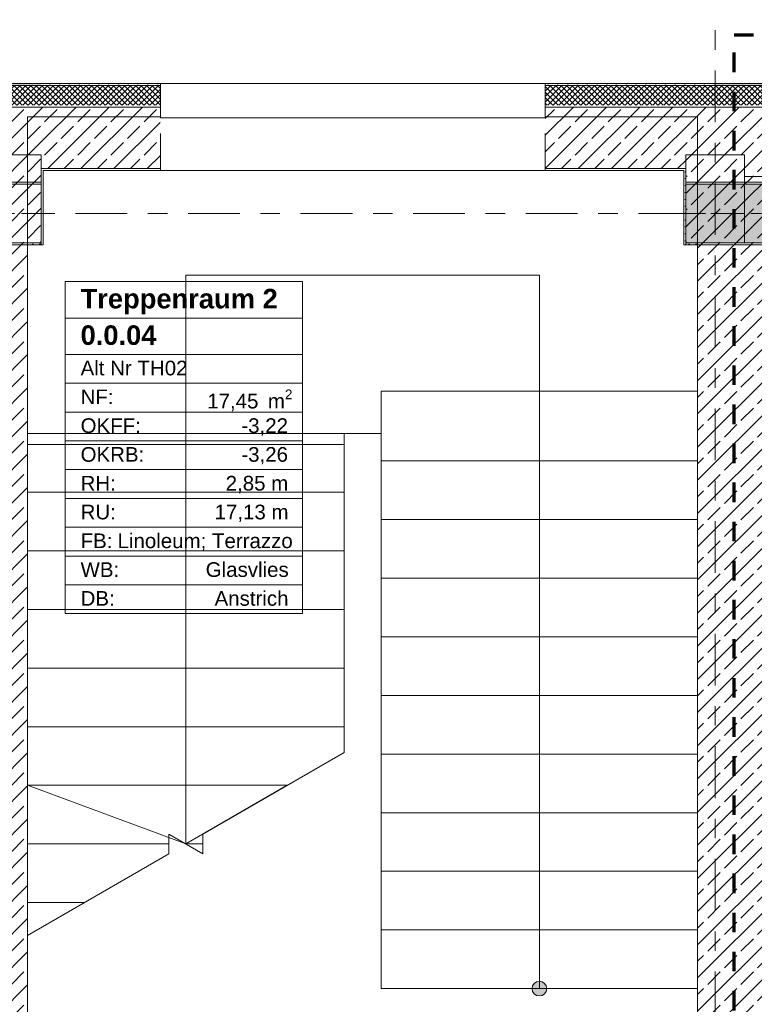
# Model space of a CAD drawing. Header units: metres. Extents: x -3.6 to 84.5, y -11 to 16.8.
# Tile 17 of 76: x 11.4 to 15.1, y 9.1 to 14.1. Entities that reach past the tile are written whole.
import ezdxf

# ---------------------------------------------------------------- set-up
doc = ezdxf.new("R2010")
doc.units = ezdxf.units.M
doc.header["$MEASUREMENT"] = 0
for name, pattern in [('Achse', [0.2, 0.1, -0.05, 0, -0.05]), ('Punktlinie eng', [0.0375, 0.0125, -0.025]), ('Strichlinie doppelt', [0.546806, 0.264583, -0.105833, 0.070556, -0.105833]), ('Strichlinie eng', [0.115, 0.075, -0.04]), ('Wipeout_Contour', [1, 0, -1])]:
    doc.linetypes.add(name, pattern=pattern)
for name, color, linetype in [('155 - Bemaßung_ Beschriftung.Ausbau - Deckenelemente', 7, 'Continuous'), ('301 - Elemente.Linie', 7, 'Continuous'), ('401 - Zone.Raum_ Raumbegrenzung_ Whg.', 7, 'Continuous'), ('451 - Universal.Achsen Raster', 7, 'Continuous'), ('604 - Struktur.Wand Aussen', 7, 'Continuous'), ('605 - Struktur.Wand Innen', 7, 'Continuous'), ('607 - Struktur.Stütze', 7, 'Continuous'), ('608 - Struktur.Träger', 7, 'Continuous'), ('610 - Struktur.Treppe_ Rampe', 7, 'Continuous')]:
    doc.layers.add(name, color=color, linetype=linetype)
doc.styles.add('ERSTELLTER_STIL_1', font='txt')
doc.styles.add('ERSTELLTER_STIL_2', font='txt')
doc.dimstyles.new('ERSTELLTER_STIL__1', dxfattribs={"dimtxt": 0.1, "dimasz": 0.0532, "dimexe": 0.18, "dimexo": 0.0625, "dimgap": 0, "dimtad": 1, "dimtih": 1, "dimtoh": 1, "dimzin": 0, "dimdsep": 46, "dimtxsty": 'ERSTELLTER_STIL_2', "dimblk": 'ARROWHEAD_2', "dimblk1": 'ARROWHEAD_2', "dimblk2": 'ARROWHEAD_2', "dimcen": 0.09, "dimse1": 1, "dimse2": 1, "dimclrd": 7, "dimclre": 7, "dimclrt": 7, "dimazin": 0, "dimtfac": 1, "dimtdec": 4, "dimtmove": 0, "dimatfit": 3, "dimfxl": 1, "dimtolj": 1, "dimtzin": 0, "dimarcsym": 0})
doc.dimstyles.new('ERSTELLTER_STIL__5', dxfattribs={"dimtxt": 0.085, "dimasz": 0.0532, "dimexe": 0.18, "dimexo": 0.0625, "dimgap": 0, "dimtad": 1, "dimzin": 0, "dimdsep": 46, "dimtxsty": 'ERSTELLTER_STIL_2', "dimblk": 'ARROWHEAD_2', "dimblk1": 'ARROWHEAD_2', "dimblk2": 'ARROWHEAD_2', "dimcen": 0.09, "dimse1": 1, "dimse2": 1, "dimclrd": 256, "dimclre": 256, "dimclrt": 256, "dimazin": 0, "dimtfac": 1, "dimtdec": 4, "dimtmove": 0, "dimatfit": 3, "dimfxl": 1, "dimtolj": 1, "dimtzin": 0, "dimarcsym": 0})
pattern_1 = [(0, (0, 0), (0, 0.08660254), [0, -0.05]), (0, (0.025, 0.0433), (0, 0.08660254), [0, -0.05])]
pattern_2 = [(225, (0, 0), (-0.014142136, 0.014142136), []), (315, (0, 0), (0.014142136, 0.014142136), [])]
pattern_3 = [(45, (0, 0), (-0.0848528, 0.0848528), []), (45, (-0.04243, 0.04243), (-0.0848528, 0.0848528), [0.09, -0.03])]
pattern_4 = [(45, (0, 0), (-0.01767767, 0.01767767), [0, -0.025])]

# ---------------------------------------------------------------- blocks, each defined once
blk = doc.blocks.new('*D260')
at = {"layer": '155 - Bemaßung_ Beschriftung.Ausbau - Deckenelemente', "color": 7, "linetype": 'Continuous', "lineweight": 5}
for p, q in [((10.9982, 9.145), (10.9578, 9.075)), ((10.978, 9.0575), (10.978, 9.1625)), ((11.2398, 9.075), (11.2802, 9.145)), ((11.26, 9.0575), (11.26, 9.1625)), ((10.978, 9.11), (11.26, 9.11)), ((11.26, 9.11), (11.2942, 9.11))]:
    blk.add_line(p, q, dxfattribs=at)
at = {"layer": '155 - Bemaßung_ Beschriftung.Ausbau - Deckenelemente', "color": 7, "lineweight": 5, "insert": (11.0181, 9.1283), "char_height": 0.1, "attachment_point": 7, "style": 'ERSTELLTER_STIL_2'}
blk.add_mtext('\\A1;{\\pql;\\fArial|b0|i0|c0|p38;28\\fArial|b0|i0|c0|p38;\\A1{\\H.66x;\\S2^  ;}}', dxfattribs=at)
blk = doc.blocks.new('ARROWHEAD_2')
at = {"color": 0, "linetype": 'Continuous', "lineweight": 0}
for p, q in [((0, 0), (-1, 0)), ((-0.378, -0.655), (0.378, 0.655))]:
    blk.add_line(p, q, dxfattribs=at)
blk = doc.blocks.new('*D389')
at = {"layer": '155 - Bemaßung_ Beschriftung.Ausbau - Deckenelemente', "color": 92, "linetype": 'Continuous', "lineweight": 9, "true_color": 0x00be00}
for p, q in [((15.5209, 12.9698), (15.4509, 13.0102)), ((15.4859, 12.99), (15.4859, 13.0242)), ((15.5384, 12.99), (15.4334, 12.99)), ((15.4859, 12.885), (15.4859, 12.99)), ((15.4509, 12.9052), (15.5209, 12.8648)), ((15.5384, 12.885), (15.4334, 12.885)), ((15.4859, 12.8508), (15.4859, 12.885))]:
    blk.add_line(p, q, dxfattribs=at)
at = {"layer": '155 - Bemaßung_ Beschriftung.Ausbau - Deckenelemente', "color": 92, "lineweight": 9, "true_color": 0x00be00, "insert": (15.4703, 12.6932), "char_height": 0.085, "attachment_point": 7, "rotation": 90, "style": 'ERSTELLTER_STIL_2'}
blk.add_mtext('\\A1;{\\pql;\\fArial|b0|i0|c0|p38;10\\fArial|b0|i0|c0|p38;\\A1{\\H.66x;\\S5^  ;}}', dxfattribs=at)

msp = doc.modelspace()

# ---------------------------------------------------------------- hatches: boundary and pattern name
at = {"layer": '604 - Struktur.Wand Aussen', "linetype": 'Continuous', "lineweight": 0, "true_color": 0x000000}
h = msp.add_hatch(dxfattribs=at)
h.set_pattern_fill('Verputz_0001', color=18, style=0, pattern_type=2)
h.set_pattern_definition(pattern_1)
h.paths.add_polyline_path([(-0.125, 13.8062), (-0.1237, 13.805), (11.48, 13.805), (11.48, 13.815), (-0.125, 13.815)])
h = msp.add_hatch(dxfattribs=at)
h.set_pattern_fill('Dämmung__hart_2_0001', color=18, style=0, pattern_type=2)
h.set_pattern_definition(pattern_2)
h.paths.add_polyline_path([(-0.025, 13.718), (-0.0103, 13.705), (11.48, 13.705), (11.48, 13.805), (-0.025, 13.805)])
h = msp.add_hatch(dxfattribs=at)
h.set_pattern_fill('Verputz_0001', color=18, style=0, pattern_type=2)
h.set_pattern_definition(pattern_1)
h.paths.add_polyline_path([(12.09, 13.815), (11.48, 13.815), (11.48, 13.805), (12.09, 13.805)])
h = msp.add_hatch(dxfattribs=at)
h.set_pattern_fill('Dämmung__hart_2_0001', color=18, style=0, pattern_type=2)
h.set_pattern_definition(pattern_2)
h.paths.add_polyline_path([(12.09, 13.805), (11.48, 13.805), (11.48, 13.705), (12.09, 13.705)])
h = msp.add_hatch(dxfattribs=at)
h.set_pattern_fill('Verputz_0001', color=18, style=0, pattern_type=2)
h.set_pattern_definition(pattern_1)
h.paths.add_polyline_path([(14.93, 13.815), (14.06, 13.815), (14.06, 13.805), (14.93, 13.805)])
h = msp.add_hatch(dxfattribs=at)
h.set_pattern_fill('Dämmung__hart_2_0001', color=18, style=0, pattern_type=2)
h.set_pattern_definition(pattern_2)
h.paths.add_polyline_path([(14.93, 13.805), (14.06, 13.805), (14.06, 13.705), (14.93, 13.705)])
h = msp.add_hatch(dxfattribs=at)
h.set_pattern_fill('Verputz_0001', color=18, style=0, pattern_type=2)
h.set_pattern_definition(pattern_1)
h.paths.add_polyline_path([(22.13, 13.815), (14.93, 13.815), (14.93, 13.805), (22.13, 13.805)])
h = msp.add_hatch(dxfattribs=at)
h.set_pattern_fill('Dämmung__hart_2_0001', color=18, style=0, pattern_type=2)
h.set_pattern_definition(pattern_2)
h.paths.add_polyline_path([(22.13, 13.805), (14.93, 13.805), (14.93, 13.705), (22.13, 13.705)])
h = msp.add_hatch(dxfattribs=at)
h.set_pattern_fill('Beton__Stahlbeton_0001', color=18, style=0, pattern_type=2)
h.set_pattern_definition(pattern_3)
h.paths.add_polyline_path([(11.48, 13.695), (0.405, 13.695), (0.405, 13.45), (0.68, 13.45), (0.68, 13.34), (3.98, 13.34), (3.98, 13.45), (4.28, 13.45), (4.28, 13.34), (7.58, 13.34), (7.58, 13.45), (7.88, 13.45), (7.88, 13.34), (11.18, 13.34), (11.18, 13.45), (11.48, 13.45)])
h = msp.add_hatch(dxfattribs=at)
h.set_pattern_fill('Beton__Stahlbeton_0001', color=18, style=0, pattern_type=2)
h.set_pattern_definition(pattern_3)
h.paths.add_polyline_path([(12.09, 13.695), (11.48, 13.695), (11.48, 13.38), (12.09, 13.38)])
h = msp.add_hatch(dxfattribs=at)
h.set_pattern_fill('Beton__Stahlbeton_0001', color=18, style=0, pattern_type=2)
h.set_pattern_definition(pattern_3)
h.paths.add_polyline_path([(14.06, 13.695), (14.06, 13.38), (14.78, 13.38), (14.78, 13.45), (14.93, 13.45), (14.93, 13.695)])
h = msp.add_hatch(dxfattribs=at)
h.set_pattern_fill('Beton__Stahlbeton_0001', color=18, style=0, pattern_type=2)
h.set_pattern_definition(pattern_3)
h.paths.add_polyline_path([(14.93, 13.45), (15.08, 13.45), (15.08, 13.34), (18.38, 13.34), (18.38, 13.45), (18.68, 13.45), (18.68, 13.34), (21.98, 13.34), (21.98, 13.45), (22.13, 13.45), (22.13, 13.695), (14.93, 13.695)])
h = msp.add_hatch(dxfattribs=at)
h.set_pattern_fill('Gips_0001', color=18, style=0, pattern_type=2)
h.set_pattern_definition(pattern_4)
h.paths.add_polyline_path([(11.49, 13.37), (12.09, 13.37), (12.09, 13.38), (11.49, 13.38)])
h = msp.add_hatch(dxfattribs=at)
h.set_pattern_fill('Gips_0001', color=18, style=0, pattern_type=2)
h.set_pattern_definition(pattern_4)
h.paths.add_polyline_path([(14.77, 13.38), (14.06, 13.38), (14.06, 13.37), (14.77, 13.37)])
at = {"layer": '605 - Struktur.Wand Innen', "linetype": 'Continuous', "lineweight": 0, "true_color": 0x000000}
h = msp.add_hatch(dxfattribs=at)
h.set_pattern_fill('Beton__Stahlbeton_0001', color=18, style=0, pattern_type=2)
h.set_pattern_definition(pattern_3)
h.paths.add_polyline_path([(14.84, 8.5), (15.08, 8.5), (15.08, 8.255), (15.29, 8.255), (15.29, 13.33), (15.08, 13.33), (15.08, 13), (14.84, 13)])
h = msp.add_hatch(dxfattribs=at)
h.set_pattern_fill('Beton__Stahlbeton_0001', color=18, style=0, pattern_type=2)
h.set_pattern_definition(pattern_3)
h.paths.add_polyline_path([(15.29, 13.34), (15.08, 13.34), (15.08, 13.33), (15.29, 13.33)])
h = msp.add_hatch(dxfattribs=at)
h.set_pattern_fill('Beton__Stahlbeton_0001', color=18, style=0, pattern_type=2)
h.set_pattern_definition(pattern_3)
h.paths.add_polyline_path([(11.26, 8.5), (11.41, 8.5), (11.41, 13), (11.26, 13)])
at = {"layer": '607 - Struktur.Stütze', "linetype": 'Continuous', "lineweight": 0, "true_color": 0x000000}
h = msp.add_hatch(dxfattribs=at)
h.set_pattern_fill('Beton__Stahlbeton_0001', color=18, style=0, pattern_type=2)
h.set_pattern_definition(pattern_3)
h.paths.add_polyline_path([(11.18, 13), (11.48, 13), (11.48, 13.45), (11.18, 13.45)])
h = msp.add_hatch(dxfattribs=at)
h.set_pattern_fill('Beton__Stahlbeton_0001', color=18, style=0, pattern_type=2)
h.set_pattern_definition(pattern_3)
h.paths.add_polyline_path([(14.78, 13), (15.08, 13), (15.08, 13.45), (14.78, 13.45)])
h = msp.add_hatch(dxfattribs=at)
h.set_pattern_fill('Gips_0001', color=18, style=0, pattern_type=2)
h.set_pattern_definition(pattern_4)
h.paths.add_polyline_path([(11.41, 12.99), (11.49, 12.99), (11.49, 13.37), (11.48, 13.37), (11.48, 13.34), (11.48, 13.33), (11.48, 13), (11.41, 13)])
h = msp.add_hatch(dxfattribs=at)
h.set_pattern_fill('Gips_0001', color=18, style=0, pattern_type=2)
h.set_pattern_definition(pattern_4)
h.paths.add_polyline_path([(11.48, 13.37), (11.49, 13.37), (11.49, 13.38), (11.48, 13.38)])
h = msp.add_hatch(dxfattribs=at)
h.set_pattern_fill('Gips_0001', color=18, style=0, pattern_type=2)
h.set_pattern_definition(pattern_4)
h.paths.add_polyline_path([(14.77, 13.38), (14.77, 13.37), (14.78, 13.37), (14.78, 13.38)])
h = msp.add_hatch(dxfattribs=at)
h.set_pattern_fill('Gips_0001', color=18, style=0, pattern_type=2)
h.set_pattern_definition(pattern_4)
h.paths.add_polyline_path([(14.78, 13.37), (14.77, 13.37), (14.77, 12.99), (14.84, 12.99), (14.84, 13), (14.78, 13)])
at = {"layer": '608 - Struktur.Träger', "linetype": 'Continuous', "lineweight": 0, "true_color": 0x000000}
h = msp.add_hatch(dxfattribs=at)
h.set_pattern_fill('Beton__Stahlbeton_0001', color=18, style=0, pattern_type=2)
h.set_pattern_definition(pattern_3)
h.paths.add_polyline_path([(0.38, 13), (0.69, 13), (3.97, 13), (4.29, 13), (7.57, 13), (7.89, 13), (11.17, 13), (11.48, 13), (11.48, 13.3), (11.17, 13.3), (7.89, 13.3), (7.57, 13.3), (4.29, 13.3), (3.97, 13.3), (0.69, 13.3), (0.38, 13.3)])
h = msp.add_hatch(dxfattribs=at)
h.set_pattern_fill('Beton__Stahlbeton_0001', color=18, style=0, pattern_type=2)
h.set_pattern_definition(pattern_3)
h.paths.add_polyline_path([(14.78, 13), (15.29, 13), (18.37, 13), (18.69, 13), (21.97, 13), (22.29, 13), (25.57, 13), (25.89, 13), (29.17, 13), (29.49, 13), (30.62, 13), (30.75, 13), (32.77, 13), (33.09, 13), (36.37, 13), (36.69, 13), (39.97, 13), (40.29, 13), (43.57, 13), (43.89, 13), (47.17, 13), (47.48, 13), (47.48, 13.3), (47.17, 13.3), (43.89, 13.3), (43.57, 13.3), (40.29, 13.3), (39.97, 13.3), (36.69, 13.3), (36.37, 13.3), (33.09, 13.3), (32.77, 13.3), (30.75, 13.3), (30.62, 13.3), (29.49, 13.3), (29.17, 13.3), (25.89, 13.3), (25.57, 13.3), (22.29, 13.3), (21.97, 13.3), (18.69, 13.3), (18.37, 13.3), (15.29, 13.3), (14.78, 13.3)])
at = {"layer": '610 - Struktur.Treppe_ Rampe', "linetype": 'Continuous', "lineweight": 0, "true_color": 0x000000}
msp.add_hatch(color=18, dxfattribs=at).paths.add_polyline_path([(14.0675, 9.185, 1), (13.9925, 9.185, 1)])

# ---------------------------------------------------------------- linework, layer by layer
at = {"layer": '301 - Elemente.Linie', "color": 160, "linetype": 'Strichlinie eng', "lineweight": 70, "true_color": 0x3232ff, "flags": 128}
msp.add_lwpolyline([(15.0261, 14.065), (32.7919, 14.065), (32.7919, -0.365), (15.0261, -0.365)], close=True, dxfattribs=at)
at = {"layer": '401 - Zone.Raum_ Raumbegrenzung_ Whg.', "color": 7, "linetype": 'Continuous', "lineweight": 9}
for p, q in [((12.8169, 12.8024), (11.6031, 12.8024)), ((11.6031, 12.8024), (11.6031, 11.1033)), ((11.6031, 12.8024), (12.8169, 12.8024)), ((11.6031, 12.6158), (11.6031, 12.8024)), ((12.8169, 11.1033), (12.8169, 12.8024)), ((12.8169, 12.8024), (12.8169, 12.6158)), ((12.8169, 12.6158), (11.6031, 12.6158)), ((11.6031, 12.6158), (12.8169, 12.6158)), ((11.6031, 12.4292), (11.6031, 12.6158)), ((12.8169, 12.6158), (12.8169, 12.4292)), ((12.8169, 12.4292), (11.6031, 12.4292)), ((11.6031, 12.4292), (12.8169, 12.4292)), ((11.6031, 12.2819), (11.6031, 12.4292)), ((12.8169, 12.4292), (12.8169, 12.2819)), ((12.8169, 12.2819), (11.6031, 12.2819)), ((11.6031, 12.2819), (12.8169, 12.2819)), ((11.6031, 12.1346), (11.6031, 12.2819)), ((12.8169, 12.2819), (12.8169, 12.1346)), ((12.8169, 12.1346), (11.6031, 12.1346)), ((11.6031, 12.1346), (12.8169, 12.1346)), ((11.6031, 11.9873), (11.6031, 12.1346)), ((12.8169, 12.1346), (12.8169, 11.9873)), ((12.8169, 11.9873), (11.6031, 11.9873)), ((11.6031, 11.9873), (12.8169, 11.9873)), ((11.6031, 11.8399), (11.6031, 11.9873)), ((12.8169, 11.9873), (12.8169, 11.8399)), ((12.8169, 11.8399), (11.6031, 11.8399)), ((11.6031, 11.8399), (12.8169, 11.8399)), ((11.6031, 11.6926), (11.6031, 11.8399)), ((12.8169, 11.8399), (12.8169, 11.6926)), ((12.8169, 11.6926), (11.6031, 11.6926)), ((11.6031, 11.6926), (12.8169, 11.6926)), ((11.6031, 11.5453), (11.6031, 11.6926)), ((12.8169, 11.6926), (12.8169, 11.5453)), ((12.8169, 11.5453), (11.6031, 11.5453)), ((11.6031, 11.5453), (12.8169, 11.5453)), ((11.6031, 11.398), (11.6031, 11.5453)), ((12.8169, 11.5453), (12.8169, 11.398)), ((12.8169, 11.398), (11.6031, 11.398)), ((11.6031, 11.398), (12.8169, 11.398)), ((11.6031, 11.2506), (11.6031, 11.398)), ((12.8169, 11.398), (12.8169, 11.2506)), ((12.8169, 11.2506), (11.6031, 11.2506)), ((11.6031, 11.2506), (12.8169, 11.2506)), ((11.6031, 11.1033), (11.6031, 11.2506)), ((12.8169, 11.2506), (12.8169, 11.1033)), ((11.6031, 11.1033), (12.8169, 11.1033)), ((12.8169, 11.1033), (11.6031, 11.1033))]:
    msp.add_line(p, q, dxfattribs=at)
at = {"layer": '451 - Universal.Achsen Raster', "color": 160, "linetype": 'Strichlinie doppelt', "lineweight": 9, "true_color": 0x3232ff}
for p, q in [((14.93, -10.585), (14.93, 16.355)), ((64.935, 13.15), (-3.175, 13.15))]:
    msp.add_line(p, q, dxfattribs=at)
at = {"layer": '604 - Struktur.Wand Aussen', "color": 7, "linetype": 'Continuous', "lineweight": 5}
for p, q in [((11.48, 13.805), (-0.025, 13.805)), ((22.13, 13.805), (14.93, 13.805))]:
    msp.add_line(p, q, dxfattribs=at)
at = {"layer": '604 - Struktur.Wand Aussen', "color": 7, "linetype": 'Continuous', "lineweight": 13}
for p, q in [((12.09, 13.805), (11.48, 13.805)), ((14.06, 13.815), (12.09, 13.815)), ((14.93, 13.805), (14.06, 13.805)), ((11.48, 13.695), (0.405, 13.695)), ((22.13, 13.695), (14.93, 13.695)), ((12.09, 13.37), (14.06, 13.37)), ((15.29, 13.34), (15.08, 13.34)), ((15.29, 13.34), (15.08, 13.34))]:
    msp.add_line(p, q, dxfattribs=at)
at = {"layer": '604 - Struktur.Wand Aussen', "color": 7, "linetype": 'Continuous', "lineweight": 18}
for p, q in [((12.09, 13.695), (11.48, 13.695)), ((14.93, 13.695), (14.06, 13.695)), ((11.48, 13.38), (12.09, 13.38)), ((14.06, 13.38), (14.78, 13.38))]:
    msp.add_line(p, q, dxfattribs=at)
at = {"layer": '604 - Struktur.Wand Aussen', "color": 7, "linetype": 'Continuous', "lineweight": 5, "flags": 128}
for points in [[(11.48, 13.815), (-0.125, 13.815)], [(22.13, 13.815), (14.93, 13.815)]]:
    msp.add_lwpolyline(points, dxfattribs=at)
at = {"layer": '604 - Struktur.Wand Aussen', "color": 7, "linetype": 'Continuous', "lineweight": 13, "flags": 128}
for points in [[(12.09, 13.815), (11.48, 13.815)], [(14.93, 13.815), (14.06, 13.815)], [(11.49, 13.37), (12.09, 13.37)], [(14.06, 13.37), (14.77, 13.37)]]:
    msp.add_lwpolyline(points, dxfattribs=at)
at = {"layer": '605 - Struktur.Wand Innen', "color": 7, "linetype": 'Continuous', "lineweight": 18, "flags": 128}
for points in [[(11.41, 8.5), (11.41, 13)], [(14.84, 13), (14.84, 8.5)]]:
    msp.add_lwpolyline(points, dxfattribs=at)
at = {"layer": '607 - Struktur.Stütze', "color": 7, "linetype": 'Continuous', "lineweight": 13, "flags": 128}
for points in [[(11.18, 13), (11.48, 13), (11.48, 13.45), (11.18, 13.45)], [(14.78, 13), (15.08, 13), (15.08, 13.45), (14.78, 13.45)]]:
    msp.add_lwpolyline(points, close=True, dxfattribs=at)
at = {"layer": '607 - Struktur.Stütze', "color": 7, "linetype": 'Continuous', "lineweight": 5, "flags": 128}
for points in [[(11.41, 12.99), (11.49, 12.99), (11.49, 13.37)], [(14.77, 13.37), (14.77, 12.99), (14.84, 12.99)]]:
    msp.add_lwpolyline(points, dxfattribs=at)
at = {"layer": '608 - Struktur.Träger', "color": 7, "linetype": 'Continuous', "lineweight": 13}
for p, q in [((0.38, 13.31), (11.48, 13.31)), ((11.48, 13.3), (11.17, 13.3)), ((11.48, 12.99), (11.48, 13.31)), ((14.78, 13.31), (47.48, 13.31)), ((14.78, 12.99), (14.78, 13.31)), ((15.29, 13.3), (14.78, 13.3)), ((0.38, 12.99), (11.48, 12.99)), ((14.78, 12.99), (47.48, 12.99))]:
    msp.add_line(p, q, dxfattribs=at)
at = {"layer": '608 - Struktur.Träger', "color": 7, "linetype": 'Continuous', "lineweight": 9}
for p, q in [((11.48, 13.3), (11.48, 13)), ((14.78, 13.3), (14.78, 13))]:
    msp.add_line(p, q, dxfattribs=at)
at = {"layer": '608 - Struktur.Träger', "color": 7, "linetype": 'Achse', "lineweight": 9}
for p, q in [((0.38, 13.15), (11.48, 13.15)), ((14.78, 13.15), (47.48, 13.15))]:
    msp.add_line(p, q, dxfattribs=at)
at = {"layer": '608 - Struktur.Träger', "color": 7, "linetype": 'Continuous', "lineweight": 13, "flags": 128}
for points in [[(11.48, 13), (11.17, 13), (7.89, 13), (7.57, 13), (4.29, 13), (3.97, 13), (0.69, 13), (0.38, 13)], [(47.48, 13), (47.17, 13), (43.89, 13), (43.57, 13), (40.29, 13), (39.97, 13), (36.69, 13), (36.37, 13), (33.09, 13), (32.77, 13), (30.75, 13), (30.62, 13), (29.49, 13), (29.17, 13), (25.89, 13), (25.57, 13), (22.29, 13), (21.97, 13), (18.69, 13), (18.37, 13), (15.29, 13), (14.78, 13)]]:
    msp.add_lwpolyline(points, dxfattribs=at)
at = {"layer": '610 - Struktur.Treppe_ Rampe', "color": 7, "linetype": 'Continuous', "lineweight": 18}
for p, q in [((14.84, 13.645), (11.41, 13.645)), ((11.41, 13.645), (11.41, 12.025)), ((14.84, 11.885), (14.84, 13.645)), ((14.03, 12.835), (12.22, 12.835)), ((12.22, 12.835), (12.22, 12.025)), ((14.03, 11.885), (14.03, 12.835)), ((11.41, 12.025), (13.03, 12.025)), ((11.41, 12.025), (11.41, 11.725)), ((13.03, 12.025), (11.41, 12.025)), ((12.22, 12.025), (12.22, 9.925)), ((13.03, 12.025), (13.22, 12.025)), ((13.03, 11.725), (13.03, 12.025)), ((13.22, 12.025), (13.22, 11.885)), ((14.84, 11.885), (13.22, 11.885)), ((13.22, 11.885), (13.22, 11.585)), ((13.22, 11.885), (14.84, 11.885)), ((14.03, 9.485), (14.03, 11.885)), ((14.84, 11.585), (14.84, 11.885)), ((11.41, 11.725), (13.03, 11.725)), ((13.03, 11.725), (11.41, 11.725)), ((11.41, 11.725), (11.41, 11.425)), ((13.03, 11.425), (13.03, 11.725)), ((14.84, 11.585), (13.22, 11.585)), ((13.22, 11.585), (13.22, 11.285)), ((13.22, 11.585), (14.84, 11.585)), ((14.84, 11.285), (14.84, 11.585)), ((11.41, 11.425), (13.03, 11.425)), ((13.03, 11.425), (11.41, 11.425)), ((11.41, 11.425), (11.41, 11.125)), ((13.03, 11.125), (13.03, 11.425)), ((14.84, 11.285), (13.22, 11.285)), ((13.22, 11.285), (13.22, 10.985)), ((13.22, 11.285), (14.84, 11.285)), ((14.84, 10.985), (14.84, 11.285)), ((11.41, 11.125), (13.03, 11.125)), ((13.03, 11.125), (11.41, 11.125)), ((11.41, 11.125), (11.41, 10.825)), ((13.03, 10.825), (13.03, 11.125)), ((14.84, 10.985), (13.22, 10.985)), ((13.22, 10.985), (13.22, 10.685)), ((13.22, 10.985), (14.84, 10.985)), ((14.84, 10.685), (14.84, 10.985)), ((11.41, 10.825), (13.03, 10.825)), ((13.03, 10.825), (11.41, 10.825)), ((11.41, 10.825), (11.41, 10.525)), ((13.03, 10.525), (13.03, 10.825)), ((14.84, 10.685), (13.22, 10.685)), ((13.22, 10.685), (13.22, 10.385)), ((13.22, 10.685), (14.84, 10.685)), ((14.84, 10.385), (14.84, 10.685)), ((11.41, 10.525), (13.03, 10.525)), ((13.03, 10.525), (11.41, 10.525)), ((11.41, 10.525), (11.41, 10.225)), ((13.03, 10.3926), (13.03, 10.525)), ((13.03, 10.3926), (12.3066, 9.975)), ((14.84, 10.385), (13.22, 10.385)), ((13.22, 10.385), (13.22, 10.085)), ((13.22, 10.385), (14.84, 10.385)), ((14.84, 10.085), (14.84, 10.385)), ((11.41, 10.225), (12.7396, 10.225)), ((12.7396, 10.225), (11.41, 10.225)), ((11.41, 10.225), (11.41, 9.925)), ((11.41, 10.225), (12.22, 9.925)), ((12.22, 9.925), (12.7396, 10.225)), ((14.84, 10.085), (13.22, 10.085)), ((13.22, 10.085), (13.22, 9.785)), ((13.22, 10.085), (14.84, 10.085)), ((14.84, 9.785), (14.84, 10.085)), ((12.3066, 9.875), (12.1334, 9.975)), ((12.1334, 9.975), (12.1334, 9.875)), ((12.3066, 9.975), (12.3066, 9.875)), ((11.41, 9.925), (12.1334, 9.925)), ((12.1334, 9.925), (11.41, 9.925)), ((11.41, 9.925), (11.41, 9.625)), ((12.22, 9.925), (12.3066, 9.925)), ((12.3066, 9.925), (12.22, 9.925)), ((12.1334, 9.875), (11.41, 9.4573)), ((14.84, 9.785), (13.22, 9.785)), ((13.22, 9.785), (13.22, 9.485)), ((13.22, 9.785), (14.84, 9.785)), ((14.84, 9.485), (14.84, 9.785)), ((11.41, 9.625), (11.7004, 9.625)), ((11.7004, 9.625), (11.41, 9.625)), ((11.41, 9.625), (11.41, 9.4573)), ((14.84, 9.485), (13.22, 9.485)), ((13.22, 9.485), (13.22, 9.185)), ((13.22, 9.485), (14.84, 9.485)), ((14.03, 9.185), (14.03, 9.485)), ((14.84, 9.185), (14.84, 9.485)), ((13.22, 9.185), (14.84, 9.185))]:
    msp.add_line(p, q, dxfattribs=at)
at = {"layer": '610 - Struktur.Treppe_ Rampe', "color": 7, "linetype": 'Continuous', "lineweight": 13}
for p, q in [((11.41, 13.645), (11.41, 12.025)), ((14.84, 13.645), (11.41, 13.645)), ((14.84, 12.2407), (14.84, 13.645)), ((13.22, 12.2407), (13.22, 12.025)), ((14.84, 12.2407), (13.22, 12.2407)), ((14.84, 11.885), (14.84, 12.2407)), ((11.41, 12.025), (13.03, 12.025)), ((11.41, 12.025), (11.41, 9.4573)), ((13.03, 12.025), (13.22, 12.025)), ((13.03, 10.3926), (13.03, 12.025)), ((13.22, 12.025), (13.22, 11.885)), ((13.03, 11.9693), (11.41, 11.9693)), ((13.22, 11.885), (13.22, 9.185)), ((14.84, 9.185), (14.84, 11.885)), ((14.84, 9.485), (13.22, 9.485)), ((13.22, 9.185), (14.84, 9.185))]:
    msp.add_line(p, q, dxfattribs=at)
at = {"layer": '610 - Struktur.Treppe_ Rampe', "color": 7, "linetype": 'Continuous', "lineweight": 18, "flags": 128}
msp.add_lwpolyline([(14.0675, 9.185, 1), (13.9925, 9.185, 1)], format="xyb", close=True, dxfattribs=at)

# ---------------------------------------------------------------- texts
at = {"layer": '401 - Zone.Raum_ Raumbegrenzung_ Whg.', "color": 7, "lineweight": 9, "attachment_point": 1}
for s, insert, char_height, style in [('\\A1;{\\pqj;\\pt0;\\fArial|b1|i0|c0|p38;Treppenraum 2}', (11.6817, 12.7648), 0.1, 'ERSTELLTER_STIL_1'), ('\\A1;{\\pqj;\\pt0;\\fArial|b1|i0|c0|p38;}', (12.7383, 12.7877), 0.1, 'ERSTELLTER_STIL_1'), ('\\A1;{\\pqj;\\pt0;\\fArial|b1|i0|c0|p38;}', (12.7383, 12.6011), 0.1, 'ERSTELLTER_STIL_1'), ('\\A1;{\\pql;\\pt0;\\fArial|b1|i0|c0|p38;0.0.04}', (11.6817, 12.5782), 0.1, 'ERSTELLTER_STIL_1'), ('\\A1;{\\pqj;\\pt0;\\fArial|b0|i0|c0|p38;Alt Nr TH02}', (11.6817, 12.3973), 0.075, 'ERSTELLTER_STIL_2'), ('\\A1;{\\pqj;\\pt0;\\fArial|b0|i0|c0|p38;}', (12.7383, 12.4145), 0.075, 'ERSTELLTER_STIL_2'), ('\\A1;{\\pqj;\\pt0;\\fArial|b0|i0|c0|p38;NF: }', (11.6817, 12.25), 0.075, 'ERSTELLTER_STIL_2'), ('\\A1;{\\pql;\\pt0,0.05;\\fArial|b0|i0|c0|p38;17,45\\fArial|b0|i0|c0|p38;\\A1{\\H.66x;\\S^  ;}\\fArial|b0|i0|c0|p38; m\\fArial|b0|i0|c0|p38;\\A1{\\H.66x;\\S2^  ;}}', (12.3298, 12.25), 0.075, 'ERSTELLTER_STIL_2'), ('\\A1;{\\pqj;\\pt0;\\fArial|b0|i0|c0|p38;OKFF: }', (11.6817, 12.1027), 0.075, 'ERSTELLTER_STIL_2'), ('\\A1;{\\pqj;\\pt0;\\fArial|b0|i0|c0|p38;-3,22}', (12.5045, 12.1027), 0.075, 'ERSTELLTER_STIL_2'), ('\\A1;{\\pqj;\\pt0;\\fArial|b0|i0|c0|p38;OKRB: }', (11.6817, 11.9554), 0.075, 'ERSTELLTER_STIL_2'), ('\\A1;{\\pqj;\\pt0;\\fArial|b0|i0|c0|p38;-3,26}', (12.5045, 11.9554), 0.075, 'ERSTELLTER_STIL_2'), ('\\A1;{\\pqj;\\pt0;\\fArial|b0|i0|c0|p38;RH: }', (11.6817, 11.8081), 0.075, 'ERSTELLTER_STIL_2'), ('\\A1;{\\pqj;\\pt0;\\fArial|b0|i0|c0|p38;2,85 m}', (12.4243, 11.8081), 0.075, 'ERSTELLTER_STIL_2'), ('\\A1;{\\pqj;\\pt0;\\fArial|b0|i0|c0|p38;RU: }', (11.6817, 11.6607), 0.075, 'ERSTELLTER_STIL_2'), ('\\A1;{\\pqj;\\pt0;\\fArial|b0|i0|c0|p38;17,13 m}', (12.3674, 11.6607), 0.075, 'ERSTELLTER_STIL_2'), ('\\A1;{\\pqj;\\pt0;\\fArial|b0|i0|c0|p38;FB: }', (11.6817, 11.5134), 0.075, 'ERSTELLTER_STIL_2'), ('\\A1;{\\pqj;\\pt0;\\fArial|b0|i0|c0|p38;Linoleum; Terrazzo}', (11.8709, 11.5134), 0.075, 'ERSTELLTER_STIL_2'), ('\\A1;{\\pqj;\\pt0;\\fArial|b0|i0|c0|p38;WB: }', (11.6817, 11.3661), 0.075, 'ERSTELLTER_STIL_2'), ('\\A1;{\\pqj;\\pt0;\\fArial|b0|i0|c0|p38;Glasvlies}', (12.3221, 11.3661), 0.075, 'ERSTELLTER_STIL_2'), ('\\A1;{\\pqj;\\pt0;\\fArial|b0|i0|c0|p38;DB: }', (11.6817, 11.2188), 0.075, 'ERSTELLTER_STIL_2'), ('\\A1;{\\pqj;\\pt0;\\fArial|b0|i0|c0|p38;Anstrich}', (12.3674, 11.2188), 0.075, 'ERSTELLTER_STIL_2')]:
    msp.add_mtext(s, dxfattribs=dict(at, insert=insert, char_height=char_height, style=style))

# ---------------------------------------------------------------- dimensions: what is measured, and where the dimension line sits
at = {"layer": '155 - Bemaßung_ Beschriftung.Ausbau - Deckenelemente', "color": 92, "linetype": 'Continuous', "lineweight": 9, "true_color": 0x00be00}
dim = msp.add_linear_dim(base=(15.4858560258, 12.9899822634), p1=(15.4559889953, 12.8849822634), p2=(15.4300000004, 12.9899822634), angle=90, dimstyle='ERSTELLTER_STIL__5', dxfattribs=at)
dim.commit()
dim.dimension.update_dxf_attribs({"geometry": '*D389', "text_midpoint": (15.4263560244, 12.87277459), "dimtype": 160, "text_rotation": 90})
at = {"layer": '155 - Bemaßung_ Beschriftung.Ausbau - Deckenelemente', "color": 7, "linetype": 'Continuous', "lineweight": 5}
dim = msp.add_linear_dim(base=(11.26, 9.11), p1=(10.978, 12.99), p2=(11.26, 13), dimstyle='ERSTELLTER_STIL__1', dxfattribs=at)
dim.commit()
dim.dimension.update_dxf_attribs({"geometry": '*D260', "text_midpoint": (11.2294, 9.18), "dimtype": 160})

# ---------------------------------------------------------------- next in the draw order: wipeouts: each hides what was drawn before it
at = {"color": 254, "linetype": 'Wipeout_Contour', "lineweight": 0, "ltscale": 113.188276}
msp.add_wipeout([(14.06, 13.64), (12.09, 13.64), (12.09, 13.56), (12.09, 13.37), (14.06, 13.37), (14.06, 13.56)], dxfattribs=at).dxf.layer = '604 - Struktur.Wand Aussen'

# ---------------------------------------------------------------- next in the draw order: linework, layer by layer
at = {"layer": '604 - Struktur.Wand Aussen', "color": 7, "linetype": 'Punktlinie eng', "lineweight": 13}
for p, q in [((12.09, 13.38), (12.09, 13.56)), ((14.06, 13.56), (14.06, 13.38)), ((12.09, 13.37), (12.09, 13.38)), ((14.06, 13.38), (14.06, 13.37))]:
    msp.add_line(p, q, dxfattribs=at)
at = {"layer": '604 - Struktur.Wand Aussen', "color": 7, "linetype": 'Continuous', "lineweight": 18}
for p, q in [((12.09, 13.38), (12.09, 13.56)), ((14.06, 13.56), (14.06, 13.38))]:
    msp.add_line(p, q, dxfattribs=at)
at = {"layer": '604 - Struktur.Wand Aussen', "color": 7, "linetype": 'Continuous', "lineweight": 13}
for p, q in [((12.09, 13.37), (12.09, 13.38)), ((14.06, 13.37), (12.09, 13.37)), ((14.06, 13.38), (14.06, 13.37))]:
    msp.add_line(p, q, dxfattribs=at)

# ---------------------------------------------------------------- next in the draw order: wipeouts: each hides what was drawn before it
at = {"color": 254, "linetype": 'Wipeout_Contour', "lineweight": 0, "ltscale": 75.855385}
msp.add_wipeout([(12.09, 13.64), (14.06, 13.64), (14.06, 13.815), (12.09, 13.815)], dxfattribs=at).dxf.layer = '604 - Struktur.Wand Aussen'

# ---------------------------------------------------------------- next in the draw order: linework, layer by layer
at = {"layer": '604 - Struktur.Wand Aussen', "color": 7, "linetype": 'Punktlinie eng', "lineweight": 13}
for p, q in [((12.09, 13.805), (12.09, 13.815)), ((12.09, 13.705), (12.09, 13.805)), ((14.06, 13.815), (14.06, 13.805)), ((14.06, 13.805), (14.06, 13.705)), ((12.09, 13.695), (12.09, 13.705)), ((14.06, 13.705), (14.06, 13.695)), ((12.09, 13.64), (12.09, 13.695)), ((14.06, 13.695), (14.06, 13.64))]:
    msp.add_line(p, q, dxfattribs=at)
at = {"layer": '604 - Struktur.Wand Aussen', "color": 7, "linetype": 'Continuous', "lineweight": 13}
for p, q in [((12.09, 13.815), (14.06, 13.815)), ((12.09, 13.805), (12.09, 13.815)), ((12.09, 13.705), (12.09, 13.805)), ((14.06, 13.815), (14.06, 13.805)), ((14.06, 13.805), (14.06, 13.705)), ((12.09, 13.695), (12.09, 13.705)), ((14.06, 13.705), (14.06, 13.695)), ((12.09, 13.64), (14.06, 13.64))]:
    msp.add_line(p, q, dxfattribs=at)
at = {"layer": '604 - Struktur.Wand Aussen', "color": 7, "linetype": 'Continuous', "lineweight": 18}
for p, q in [((12.09, 13.64), (12.09, 13.695)), ((14.06, 13.695), (14.06, 13.64))]:
    msp.add_line(p, q, dxfattribs=at)

doc.saveas('drawing.dxf')
